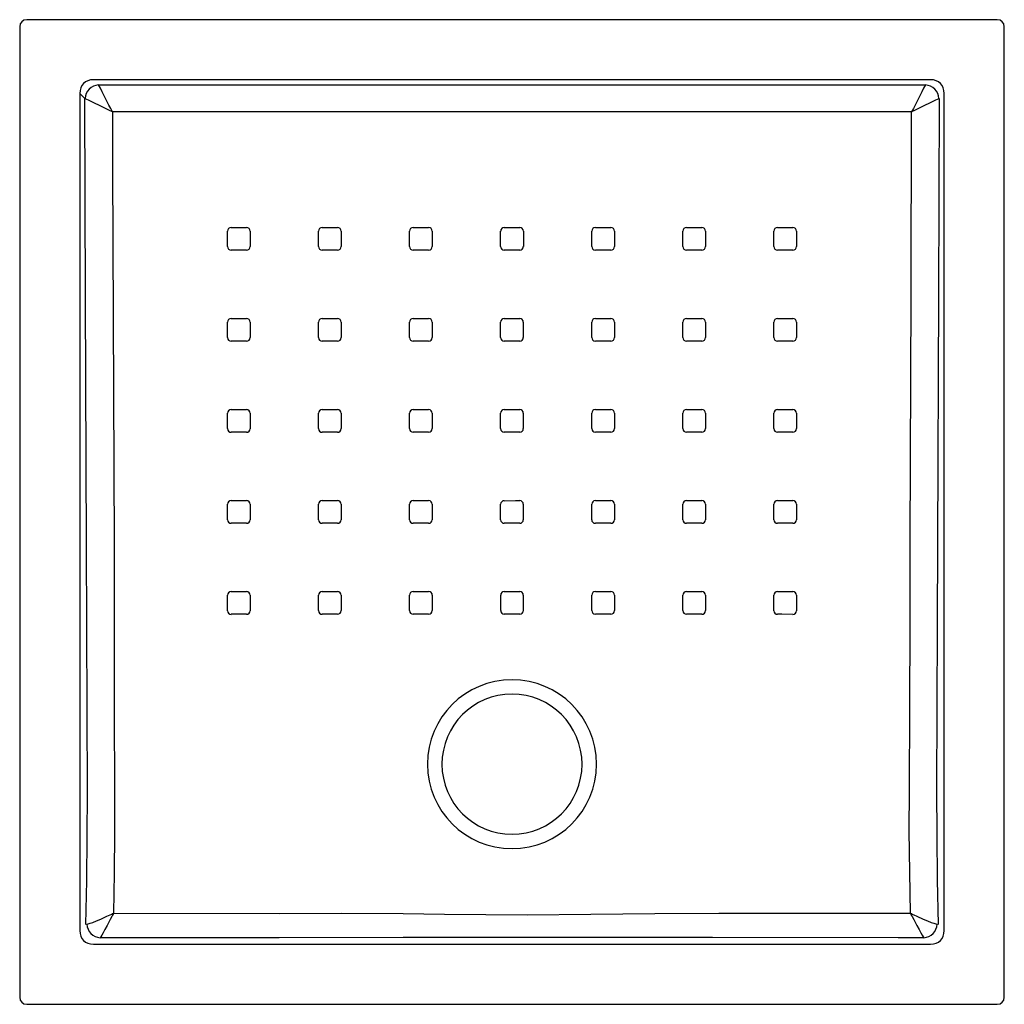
# Model space of a CAD drawing. Header units: millimetres. Extents: x 4676.195 to 4676.898, y 2532.678 to 2533.381.
import ezdxf

# ---------------------------------------------------------------- set-up
doc = ezdxf.new("R2010")
doc.units = ezdxf.units.MM
doc.layers.add('SANINDUSA', color=3, linetype='Continuous')

msp = doc.modelspace()

# ---------------------------------------------------------------- linework, layer by layer
at = {"layer": 'SANINDUSA'}
for p, q in [((4676.89252, 2533.3812), (4676.19972, 2533.3812)), ((4676.19472, 2533.3762), (4676.19472, 2532.68341)), ((4676.89752, 2532.68341), (4676.89752, 2533.3762)), ((4676.84482, 2533.33829), (4676.24742, 2533.33829)), ((4676.23763, 2533.32851), (4676.23763, 2532.7311)), ((4676.24128, 2533.32487), (4676.23763, 2533.32851)), ((4676.8546, 2532.7311), (4676.8546, 2533.32851)), ((4676.67062, 2533.23288), (4676.68162, 2533.23288)), ((4676.34303, 2533.21927), (4676.34303, 2533.23027)), ((4676.5542, 2533.10031), (4676.5542, 2533.08931)), ((4676.66803, 2533.08931), (4676.66803, 2533.10031)), ((4676.68421, 2533.10031), (4676.68421, 2533.08931)), ((4676.73562, 2533.10289), (4676.74662, 2533.10289)), ((4676.74921, 2533.03532), (4676.74921, 2533.02432)), ((4676.73562, 2532.97294), (4676.74662, 2532.97294)), ((4676.74921, 2532.97035), (4676.74922, 2532.95935)), ((4676.24742, 2532.72132), (4676.84482, 2532.72132)), ((4676.19972, 2532.67841), (4676.89252, 2532.67841))]:
    msp.add_line(p, q, dxfattribs=at)
at = {"layer": 'SANINDUSA', "flags": 128}
for points in [[(4676.25109, 2533.33461), (4676.37024, 2533.33462), (4676.54612, 2533.3346), (4676.722, 2533.3346), (4676.84114, 2533.33461)], [(4676.24201, 2532.73548), (4676.24263, 2532.76674), (4676.24299, 2532.79811), (4676.24311, 2532.82951), (4676.24297, 2532.88854), (4676.24271, 2532.94757), (4676.24242, 2533.00659), (4676.24177, 2533.18244), (4676.24128, 2533.32487)], [(4676.85096, 2533.32486), (4676.85044, 2533.184), (4676.84979, 2533.00814), (4676.84952, 2532.94916), (4676.84926, 2532.89017), (4676.84913, 2532.83118), (4676.84924, 2532.79922), (4676.84961, 2532.7673), (4676.85023, 2532.73547)], [(4676.83137, 2533.31539), (4676.79137, 2533.3154), (4676.63137, 2533.31544), (4676.54611, 2533.31541), (4676.37024, 2533.31532), (4676.26089, 2533.31537)], [(4676.26089, 2533.31537), (4676.26107, 2533.27538), (4676.26176, 2533.1154), (4676.26204, 2533.00698), (4676.2621, 2532.94784), (4676.26221, 2532.88869), (4676.26242, 2532.82954), (4676.26243, 2532.80082), (4676.2622, 2532.77212), (4676.26177, 2532.74349)], [(4676.83045, 2532.74351), (4676.82997, 2532.77269), (4676.82972, 2532.80195), (4676.82981, 2532.83123), (4676.83018, 2532.89033), (4676.83029, 2532.94942), (4676.83035, 2533.00852), (4676.83092, 2533.18434), (4676.83137, 2533.31539)], [(4676.34562, 2533.23286), (4676.35362, 2533.23286), (4676.35662, 2533.23286)], [(4676.41062, 2533.23286), (4676.41862, 2533.23286), (4676.42162, 2533.23286)], [(4676.47561, 2533.23287), (4676.48361, 2533.23287), (4676.48661, 2533.23287)], [(4676.54062, 2533.23288), (4676.54862, 2533.23288), (4676.55162, 2533.23288)], [(4676.60562, 2533.23288), (4676.61362, 2533.23288), (4676.61662, 2533.23288)], [(4676.73562, 2533.23288), (4676.74362, 2533.23288), (4676.74662, 2533.23288)], [(4676.35921, 2533.23027), (4676.35921, 2533.22227), (4676.35921, 2533.21927)], [(4676.40803, 2533.21927), (4676.40803, 2533.22727), (4676.40803, 2533.23027)], [(4676.42421, 2533.23027), (4676.42421, 2533.22227), (4676.42421, 2533.21927)], [(4676.47302, 2533.21928), (4676.47302, 2533.22728), (4676.47302, 2533.23028)], [(4676.4892, 2533.23028), (4676.4892, 2533.22228), (4676.4892, 2533.21928)], [(4676.53802, 2533.21929), (4676.53802, 2533.22729), (4676.53802, 2533.23029)], [(4676.55421, 2533.23029), (4676.55421, 2533.22229), (4676.55421, 2533.21929)], [(4676.60303, 2533.21929), (4676.60303, 2533.22729), (4676.60303, 2533.23029)], [(4676.61921, 2533.23029), (4676.61921, 2533.22229), (4676.61921, 2533.21929)], [(4676.66803, 2533.21929), (4676.66803, 2533.22729), (4676.66803, 2533.23029)], [(4676.68421, 2533.23029), (4676.68421, 2533.22229), (4676.68421, 2533.21929)], [(4676.73303, 2533.21929), (4676.73303, 2533.22729), (4676.73303, 2533.23029)], [(4676.74921, 2533.23029), (4676.74921, 2533.22229), (4676.74921, 2533.21929)], [(4676.48661, 2533.21669), (4676.47861, 2533.21669), (4676.47561, 2533.21669)], [(4676.55161, 2533.2167), (4676.54361, 2533.2167), (4676.54061, 2533.2167)], [(4676.61662, 2533.2167), (4676.60862, 2533.2167), (4676.60562, 2533.2167)], [(4676.68162, 2533.2167), (4676.67362, 2533.2167), (4676.67062, 2533.2167)], [(4676.74662, 2533.2167), (4676.73862, 2533.2167), (4676.73562, 2533.2167)], [(4676.35662, 2533.21668), (4676.34862, 2533.21668), (4676.34562, 2533.21668)], [(4676.42162, 2533.21668), (4676.41362, 2533.21668), (4676.41062, 2533.21668)], [(4676.34562, 2533.16786), (4676.35362, 2533.16786), (4676.35662, 2533.16786)], [(4676.41061, 2533.16786), (4676.41861, 2533.16786), (4676.42161, 2533.16787)], [(4676.47561, 2533.16788), (4676.48361, 2533.16788), (4676.48661, 2533.16788)], [(4676.54061, 2533.16789), (4676.54861, 2533.16789), (4676.55161, 2533.16789)], [(4676.60562, 2533.16789), (4676.61362, 2533.16789), (4676.61662, 2533.16789)], [(4676.67062, 2533.16789), (4676.67862, 2533.16789), (4676.68162, 2533.16789)], [(4676.73562, 2533.16789), (4676.74362, 2533.16788), (4676.74662, 2533.16788)], [(4676.34303, 2533.15427), (4676.34303, 2533.16227), (4676.34303, 2533.16527)], [(4676.35921, 2533.16527), (4676.35921, 2533.15727), (4676.35921, 2533.15427)], [(4676.40802, 2533.15427), (4676.40802, 2533.16227), (4676.40802, 2533.16527)], [(4676.4242, 2533.16528), (4676.4242, 2533.15728), (4676.4242, 2533.15428)], [(4676.47302, 2533.15429), (4676.47302, 2533.16229), (4676.47302, 2533.16529)], [(4676.4892, 2533.16529), (4676.4892, 2533.15729), (4676.4892, 2533.15429)], [(4676.53802, 2533.1543), (4676.53802, 2533.1623), (4676.53802, 2533.1653)], [(4676.5542, 2533.1653), (4676.5542, 2533.1573), (4676.5542, 2533.1543)], [(4676.60303, 2533.15431), (4676.60303, 2533.1623), (4676.60303, 2533.1653)], [(4676.61921, 2533.1653), (4676.61921, 2533.1573), (4676.61921, 2533.15431)], [(4676.66803, 2533.1543), (4676.66803, 2533.1623), (4676.66803, 2533.1653)], [(4676.68421, 2533.1653), (4676.68421, 2533.1573), (4676.68421, 2533.1543)], [(4676.73303, 2533.1543), (4676.73303, 2533.1623), (4676.73303, 2533.1653)], [(4676.74921, 2533.16529), (4676.74921, 2533.1573), (4676.74921, 2533.1543)], [(4676.35662, 2533.15168), (4676.34862, 2533.15168), (4676.34562, 2533.15168)], [(4676.42161, 2533.15169), (4676.41361, 2533.15168), (4676.41061, 2533.15168)], [(4676.48661, 2533.1517), (4676.47861, 2533.1517), (4676.47561, 2533.1517)], [(4676.55161, 2533.15171), (4676.54361, 2533.15171), (4676.54061, 2533.15171)], [(4676.61662, 2533.15172), (4676.60862, 2533.15172), (4676.60562, 2533.15172)], [(4676.68162, 2533.15171), (4676.67362, 2533.15171), (4676.67062, 2533.15171)], [(4676.74662, 2533.15171), (4676.73862, 2533.15171), (4676.73562, 2533.15171)], [(4676.34304, 2533.08929), (4676.34304, 2533.09729), (4676.34304, 2533.10028)], [(4676.34563, 2533.10287), (4676.35363, 2533.10287), (4676.35662, 2533.10287)], [(4676.35921, 2533.10028), (4676.35921, 2533.09228), (4676.35921, 2533.08928)], [(4676.40802, 2533.08929), (4676.40802, 2533.09728), (4676.40802, 2533.10028)], [(4676.41061, 2533.10287), (4676.41861, 2533.10287), (4676.42161, 2533.10287)], [(4676.4242, 2533.10028), (4676.4242, 2533.09229), (4676.4242, 2533.08929)], [(4676.47301, 2533.0893), (4676.47301, 2533.0973), (4676.47301, 2533.10029)], [(4676.4756, 2533.10289), (4676.4836, 2533.10289), (4676.4866, 2533.10289)], [(4676.48919, 2533.1003), (4676.48919, 2533.0923), (4676.48919, 2533.0893)], [(4676.53802, 2533.08931), (4676.53802, 2533.09731), (4676.53802, 2533.10031)], [(4676.54061, 2533.1029), (4676.54861, 2533.1029), (4676.55161, 2533.1029)], [(4676.60303, 2533.08931), (4676.60303, 2533.09731), (4676.60303, 2533.10031)], [(4676.60562, 2533.1029), (4676.61362, 2533.1029), (4676.61662, 2533.1029)], [(4676.61921, 2533.10031), (4676.61921, 2533.09231), (4676.61921, 2533.08931)], [(4676.67062, 2533.1029), (4676.67862, 2533.1029), (4676.68162, 2533.1029)], [(4676.73303, 2533.08931), (4676.73303, 2533.0973), (4676.73303, 2533.1003)], [(4676.74921, 2533.1003), (4676.74921, 2533.0923), (4676.74921, 2533.08931)], [(4676.35662, 2533.08669), (4676.34862, 2533.0867), (4676.34563, 2533.0867)], [(4676.42161, 2533.0867), (4676.41361, 2533.0867), (4676.41061, 2533.0867)], [(4676.4866, 2533.08671), (4676.4786, 2533.08671), (4676.4756, 2533.08671)], [(4676.55161, 2533.08672), (4676.54361, 2533.08672), (4676.54061, 2533.08672)], [(4676.61662, 2533.08672), (4676.60862, 2533.08672), (4676.60562, 2533.08672)], [(4676.68162, 2533.08672), (4676.67362, 2533.08672), (4676.67062, 2533.08672)], [(4676.74662, 2533.08672), (4676.73862, 2533.08672), (4676.73562, 2533.08672)], [(4676.34304, 2533.02431), (4676.34304, 2533.03231), (4676.34304, 2533.03531)], [(4676.34563, 2533.0379), (4676.35363, 2533.0379), (4676.35662, 2533.0379)], [(4676.35921, 2533.03531), (4676.35921, 2533.02731), (4676.35921, 2533.02432)], [(4676.40802, 2533.02432), (4676.40802, 2533.03232), (4676.40802, 2533.03532)], [(4676.41061, 2533.03791), (4676.41861, 2533.03791), (4676.42161, 2533.03791)], [(4676.4242, 2533.03532), (4676.4242, 2533.02732), (4676.4242, 2533.02433)], [(4676.47303, 2533.02433), (4676.47302, 2533.03233), (4676.47302, 2533.03532)], [(4676.47561, 2533.03791), (4676.48361, 2533.0379), (4676.48661, 2533.0379)], [(4676.4892, 2533.03531), (4676.48921, 2533.02731), (4676.48921, 2533.02432)], [(4676.53802, 2533.02431), (4676.53802, 2533.03231), (4676.53802, 2533.03531)], [(4676.54061, 2533.03789), (4676.54861, 2533.0379), (4676.55161, 2533.0379)], [(4676.5542, 2533.03531), (4676.5542, 2533.02731), (4676.5542, 2533.02431)], [(4676.60303, 2533.02432), (4676.60303, 2533.03232), (4676.60303, 2533.03532)], [(4676.60562, 2533.03791), (4676.61362, 2533.03791), (4676.61662, 2533.03791)], [(4676.61921, 2533.03532), (4676.61921, 2533.02732), (4676.61921, 2533.02433)], [(4676.66803, 2533.02433), (4676.66803, 2533.03232), (4676.66803, 2533.03532)], [(4676.67062, 2533.03791), (4676.67862, 2533.03791), (4676.68162, 2533.03791)], [(4676.68421, 2533.03532), (4676.68421, 2533.02732), (4676.68421, 2533.02432)], [(4676.73303, 2533.02432), (4676.73303, 2533.03232), (4676.73303, 2533.03532)], [(4676.73562, 2533.03791), (4676.74362, 2533.03791), (4676.74662, 2533.03791)], [(4676.35662, 2533.02173), (4676.34862, 2533.02173), (4676.34562, 2533.02173)], [(4676.42161, 2533.02174), (4676.41361, 2533.02174), (4676.41061, 2533.02174)], [(4676.48662, 2533.02173), (4676.47862, 2533.02174), (4676.47562, 2533.02174)], [(4676.55161, 2533.02172), (4676.54361, 2533.02172), (4676.54062, 2533.02172)], [(4676.61662, 2533.02174), (4676.60862, 2533.02174), (4676.60561, 2533.02173)], [(4676.68162, 2533.02174), (4676.67362, 2533.02174), (4676.67062, 2533.02174)], [(4676.74662, 2533.02173), (4676.73862, 2533.02173), (4676.73562, 2533.02173)], [(4676.34562, 2532.97294), (4676.35362, 2532.97294), (4676.35661, 2532.97294)], [(4676.4106, 2532.97296), (4676.4186, 2532.97297), (4676.4216, 2532.97297)], [(4676.47563, 2532.97299), (4676.48363, 2532.97299), (4676.48663, 2532.97299)], [(4676.54062, 2532.97299), (4676.54862, 2532.97299), (4676.55161, 2532.97299)], [(4676.60561, 2532.973), (4676.61361, 2532.973), (4676.61662, 2532.97299)], [(4676.67063, 2532.97296), (4676.67863, 2532.97296), (4676.68163, 2532.97295)], [(4676.34302, 2532.95935), (4676.34303, 2532.96735), (4676.34303, 2532.97035)], [(4676.3592, 2532.97035), (4676.3592, 2532.96236), (4676.3592, 2532.95936)], [(4676.40801, 2532.95938), (4676.40801, 2532.96737), (4676.40801, 2532.97037)], [(4676.42419, 2532.97038), (4676.42419, 2532.96239), (4676.42419, 2532.95939)], [(4676.47303, 2532.95941), (4676.47303, 2532.9674), (4676.47303, 2532.9704)], [(4676.48922, 2532.97041), (4676.48922, 2532.96243), (4676.48922, 2532.95943)], [(4676.53803, 2532.95945), (4676.53803, 2532.96742), (4676.53803, 2532.97041)], [(4676.5542, 2532.97041), (4676.5542, 2532.96243), (4676.5542, 2532.95945)], [(4676.60302, 2532.95943), (4676.60302, 2532.96741), (4676.60302, 2532.97041)], [(4676.61921, 2532.97041), (4676.61922, 2532.96242), (4676.61922, 2532.95942)], [(4676.66805, 2532.95939), (4676.66805, 2532.96738), (4676.66805, 2532.97038)], [(4676.68422, 2532.97036), (4676.68422, 2532.96237), (4676.68422, 2532.95938)], [(4676.73303, 2532.95936), (4676.73303, 2532.96735), (4676.73303, 2532.97035)], [(4676.35661, 2532.95677), (4676.34861, 2532.95677), (4676.34561, 2532.95677)], [(4676.42159, 2532.9568), (4676.4136, 2532.95679), (4676.41059, 2532.95679)], [(4676.48662, 2532.95684), (4676.47862, 2532.95683), (4676.47562, 2532.95683)], [(4676.55161, 2532.95687), (4676.54361, 2532.95687), (4676.54062, 2532.95687)], [(4676.61663, 2532.95683), (4676.60863, 2532.95684), (4676.60562, 2532.95684)], [(4676.68164, 2532.95679), (4676.67364, 2532.9568), (4676.67064, 2532.9568)], [(4676.74663, 2532.95676), (4676.73863, 2532.95677), (4676.73563, 2532.95677)], [(4676.24256, 2532.73558), (4676.24357, 2532.7358), (4676.24505, 2532.73624), (4676.24685, 2532.73687), (4676.24954, 2532.73792), (4676.25255, 2532.7392), (4676.25703, 2532.74122), (4676.25924, 2532.74226), (4676.2604, 2532.74282), (4676.26103, 2532.74313), (4676.26137, 2532.74329), (4676.26155, 2532.74338), (4676.26165, 2532.74343), (4676.2617, 2532.74346), (4676.26174, 2532.74348), (4676.26177, 2532.74349)], [(4676.26177, 2532.74349), (4676.26175, 2532.74346), (4676.26173, 2532.74342), (4676.26171, 2532.74337), (4676.26166, 2532.74327), (4676.26156, 2532.74309), (4676.26139, 2532.74275), (4676.26107, 2532.74213), (4676.26048, 2532.74098), (4676.25936, 2532.73883), (4676.25711, 2532.73459), (4676.25559, 2532.7318), (4676.25424, 2532.72939), (4676.25333, 2532.72785), (4676.25258, 2532.72665), (4676.25207, 2532.72592)], [(4676.26177, 2532.74349), (4676.3799, 2532.74332), (4676.42415, 2532.7434), (4676.4684, 2532.74327), (4676.4979, 2532.74284), (4676.5274, 2532.7424), (4676.5569, 2532.74231), (4676.60249, 2532.74279), (4676.64808, 2532.74334), (4676.69367, 2532.74354), (4676.83045, 2532.74351)], [(4676.83045, 2532.74351), (4676.83048, 2532.7435), (4676.83052, 2532.74348), (4676.83057, 2532.74345), (4676.83067, 2532.7434), (4676.83085, 2532.74331), (4676.83119, 2532.74315), (4676.83182, 2532.74285), (4676.83298, 2532.74228), (4676.83518, 2532.74124), (4676.83967, 2532.73922), (4676.84268, 2532.73794), (4676.84537, 2532.73689), (4676.84719, 2532.73625), (4676.84868, 2532.7358), (4676.84968, 2532.73558)], [(4676.83045, 2532.74351), (4676.83047, 2532.74348), (4676.83049, 2532.74345), (4676.83051, 2532.74339), (4676.83056, 2532.74329), (4676.83066, 2532.74311), (4676.83083, 2532.74277), (4676.83115, 2532.74215), (4676.83174, 2532.741), (4676.83286, 2532.73885), (4676.83511, 2532.73461), (4676.83663, 2532.73181), (4676.83799, 2532.72941), (4676.83891, 2532.72785), (4676.83966, 2532.72665), (4676.84017, 2532.72592)], [(4676.84017, 2532.72592), (4676.82177, 2532.72592), (4676.68932, 2532.72598), (4676.55687, 2532.72606), (4676.4684, 2532.72602), (4676.37992, 2532.72595), (4676.25207, 2532.72592)]]:
    msp.add_lwpolyline(points, dxfattribs=at)
at = {"layer": 'SANINDUSA', "extrusion": (1.38911e-15, 3.49148e-15, -1)}
for radius in [0.0603, 0.05]:
    msp.add_circle((-4676.54612, 2532.8498), radius, dxfattribs=at)
at = {"layer": 'SANINDUSA'}
for centre, radius, start, end in [((4676.25168, 2533.32428), 0.01035, 93.26259, 176.93741), ((4674.63726, 2532.50085), 1.81648, 26.64139, 27.32227), ((4678.56345, 2532.44642), 1.93783, 152.72004, 153.3575), ((4676.84055, 2533.32428), 0.01035, 3.06395, 86.73696), ((4675.82004, 2532.42957), 0.98944, 63.54126, 64.7983), ((4677.24565, 2532.4835), 0.92934, 115.13677, 116.47352), ((4676.34562, 2533.23027), 0.00259, 89.99846, 180), ((4676.35662, 2533.23027), 0.00259, 0, 89.99942), ((4676.41062, 2533.23027), 0.00259, 90.00137, 180), ((4676.42162, 2533.23027), 0.00259, 0, 90.0034), ((4676.47561, 2533.23028), 0.00259, 90.00192, 180), ((4676.48661, 2533.23028), 0.00259, 0, 90.00996), ((4676.54062, 2533.23029), 0.00259, 89.99942, 179.99169), ((4676.55162, 2533.23029), 0.00259, 0, 90.012), ((4676.60562, 2533.23029), 0.00259, 89.99637, 179.99044), ((4676.61662, 2533.23029), 0.00259, 0, 90.00999), ((4676.67062, 2533.23029), 0.00259, 89.99573, 179.99174), ((4676.68162, 2533.23029), 0.00259, 0, 90.00604), ((4676.73562, 2533.23029), 0.00259, 89.99465, 180), ((4676.74662, 2533.23029), 0.00259, 0, 90.00554), ((4676.34562, 2533.21927), 0.00259, 180, 269.99815), ((4676.35662, 2533.21927), 0.00259, 269.99938, 0), ((4676.41062, 2533.21927), 0.00259, 180, 270.00179), ((4676.42161, 2533.21927), 0.00259, 270.00361, 0), ((4676.47561, 2533.21928), 0.00259, 180, 270.00937), ((4676.48661, 2533.21928), 0.00259, 270.00356, 0), ((4676.54061, 2533.21929), 0.00259, 180, 270.01467), ((4676.55161, 2533.21929), 0.00259, 269.99934, 359.98979), ((4676.60562, 2533.21929), 0.00259, 180, 270.01111), ((4676.61662, 2533.21929), 0.00259, 269.99687, 359.98928), ((4676.67062, 2533.21929), 0.00259, 180, 270.00604), ((4676.68162, 2533.21929), 0.00259, 269.99565, 0), ((4676.73562, 2533.21929), 0.00259, 180, 270.00508), ((4676.74662, 2533.21929), 0.00259, 269.99649, 0), ((4676.34562, 2533.16527), 0.00259, 89.99679, 180), ((4676.35662, 2533.16527), 0.00259, 0, 89.99717), ((4676.41061, 2533.16527), 0.00259, 90.00455, 180), ((4676.42161, 2533.16528), 0.00259, 0, 90.00548), ((4676.47561, 2533.16529), 0.00259, 90.00599, 180), ((4676.48661, 2533.16529), 0.00259, 0, 90.01514), ((4676.54061, 2533.1653), 0.00259, 90.00171, 179.99071), ((4676.55161, 2533.1653), 0.00259, 0, 90.01447), ((4676.60562, 2533.1653), 0.00259, 89.99637, 179.98945), ((4676.61662, 2533.1653), 0.00259, 0, 90.0097), ((4676.67062, 2533.1653), 0.00259, 89.99383, 180), ((4676.68162, 2533.1653), 0.00259, 0, 90.00291), ((4676.73562, 2533.1653), 0.00259, 89.99444, 180), ((4676.74662, 2533.16529), 0.00259, 0, 90.00198), ((4676.34562, 2533.15427), 0.00259, 180, 269.99537), ((4676.35662, 2533.15427), 0.00259, 269.99791, 0), ((4676.41061, 2533.15427), 0.00259, 180, 270.00178), ((4676.42161, 2533.15428), 0.00259, 270.00727, 0), ((4676.47561, 2533.15429), 0.00259, 180, 270.01547), ((4676.48661, 2533.15429), 0.00259, 270.00623, 359.99179), ((4676.54061, 2533.1543), 0.00259, 180, 270.01862), ((4676.55161, 2533.1543), 0.00259, 269.99952, 359.98829), ((4676.60562, 2533.15431), 0.00259, 180, 270.01101), ((4676.61662, 2533.15431), 0.00259, 269.99531, 359.99084), ((4676.67062, 2533.1543), 0.00259, 180, 270.00331), ((4676.68162, 2533.1543), 0.00259, 269.99485, 0), ((4676.73562, 2533.1543), 0.00259, 180, 270.00198), ((4676.74662, 2533.1543), 0.00259, 269.99592, 0), ((4676.34563, 2533.10028), 0.00259, 89.99271, 180), ((4676.35662, 2533.10028), 0.00259, 0, 89.99754), ((4676.41061, 2533.10028), 0.00259, 90.00553, 180), ((4676.42161, 2533.10028), 0.00259, 0, 90.01069), ((4676.4756, 2533.10029), 0.00259, 90.01213, 180), ((4676.48661, 2533.1003), 0.00259, 0, 90.01907), ((4676.54061, 2533.10031), 0.00259, 90.00488, 179.99117), ((4676.55161, 2533.10031), 0.00259, 0, 90.0137), ((4676.60562, 2533.10031), 0.00259, 89.99943, 180), ((4676.61662, 2533.10031), 0.00259, 0, 90.00354), ((4676.67062, 2533.10031), 0.00259, 89.99362, 180), ((4676.68162, 2533.10031), 0.00259, 0, 89.99944), ((4676.73562, 2533.1003), 0.00259, 89.99217, 180), ((4676.74662, 2533.1003), 0.00259, 0, 90.00369), ((4676.34563, 2533.08929), 0.00259, 180, 269.99831), ((4676.35663, 2533.08928), 0.00259, 269.99271, 0), ((4676.41061, 2533.08929), 0.00259, 180, 270.01266), ((4676.42161, 2533.08929), 0.00259, 270.00581, 0), ((4676.4756, 2533.0893), 0.00259, 180, 270.0227), ((4676.4866, 2533.0893), 0.00259, 270.01244, 0), ((4676.54061, 2533.08931), 0.00259, 180, 270.01505), ((4676.55161, 2533.08931), 0.00259, 270.00372, 0), ((4676.60562, 2533.08931), 0.00259, 180, 270.00064), ((4676.61662, 2533.08931), 0.00259, 269.99629, 0), ((4676.67062, 2533.08931), 0.00259, 180, 269.99976), ((4676.68162, 2533.08931), 0.00259, 269.9921, 0), ((4676.73562, 2533.08931), 0.00259, 180, 270.00237), ((4676.74662, 2533.08931), 0.00259, 269.99233, 0), ((4676.34563, 2533.03531), 0.00259, 89.98563, 179.9903), ((4676.35662, 2533.03531), 0.00259, 0.00883, 90.00568), ((4676.41061, 2533.03531), 0.00259, 89.99547, 179.9775), ((4676.42161, 2533.03532), 0.00259, 0.01444, 90.03766), ((4676.47561, 2533.03532), 0.00259, 90.00341, 179.96425), ((4676.48661, 2533.03531), 0.00259, 0, 90.03219), ((4676.54061, 2533.0353), 0.00259, 90.00607, 180), ((4676.55161, 2533.03531), 0.00259, 0, 90.01015), ((4676.60562, 2533.03531), 0.00259, 89.98961, 179.98798), ((4676.61662, 2533.03532), 0.00259, 0.01266, 90.01504), ((4676.67062, 2533.03532), 0.00259, 89.9898, 179.98515), ((4676.68162, 2533.03532), 0.00259, 0, 90.01027), ((4676.73562, 2533.03532), 0.00259, 89.99323, 179.98633), ((4676.74662, 2533.03532), 0.00259, 0, 90.01113), ((4676.34562, 2533.02431), 0.00259, 180.0102, 270.00464), ((4676.35662, 2533.02432), 0.00259, 269.98941, 359.98949), ((4676.41061, 2533.02433), 0.00259, 180.01502, 270.03941), ((4676.42161, 2533.02433), 0.00259, 269.98856, 359.95771), ((4676.47562, 2533.02433), 0.00259, 180.01414, 270.05109), ((4676.48662, 2533.02432), 0.00259, 269.9901, 359.96171), ((4676.54061, 2533.02431), 0.00259, 180, 270.01505), ((4676.55161, 2533.02431), 0.00259, 270.00278, 0), ((4676.60561, 2533.02432), 0.00259, 180.01925, 270.03617), ((4676.61662, 2533.02433), 0.00259, 269.9806, 359.96666), ((4676.67062, 2533.02433), 0.00259, 180.00994, 270.01972), ((4676.68162, 2533.02432), 0.00259, 269.99005, 359.98555), ((4676.73562, 2533.02432), 0.00259, 180.01036, 270.01206), ((4676.74662, 2533.02432), 0.00259, 269.98942, 359.98618), ((4676.34562, 2532.97035), 0.00259, 89.98997, 179.98861), ((4676.35662, 2532.97035), 0.00259, 0.01013, 90.01495), ((4676.4106, 2532.97037), 0.00259, 89.99893, 179.97636), ((4676.4216, 2532.97038), 0.00259, 0.02007, 90.05088), ((4676.47562, 2532.9704), 0.00259, 89.95022, 179.94368), ((4676.48663, 2532.97041), 0.00259, 0.05967, 90.06706), ((4676.54062, 2532.9704), 0.00259, 89.94704, 179.89241), ((4676.55162, 2532.9704), 0.00258, 0.04954, 90.10636), ((4676.60561, 2532.97041), 0.00259, 89.96741, 179.88808), ((4676.61662, 2532.9704), 0.00259, 0.03066, 90.08728), ((4676.67063, 2532.97038), 0.00259, 89.97632, 179.95367), ((4676.68163, 2532.97036), 0.00259, 0, 90.02768), ((4676.73562, 2532.97035), 0.00259, 89.98712, 179.9766), ((4676.74662, 2532.97035), 0.00259, 0, 90.01591), ((4676.34561, 2532.95935), 0.00259, 180.01149, 270.01491), ((4676.35661, 2532.95936), 0.00259, 270.00252, 359.99155), ((4676.41059, 2532.95938), 0.00259, 180.00882, 270.03902), ((4676.42159, 2532.95939), 0.00259, 270.01093, 359.97227), ((4676.47561, 2532.95941), 0.00259, 180.03181, 270.0296), ((4676.48662, 2532.95943), 0.00259, 269.96012, 359.93915), ((4676.54062, 2532.95945), 0.00258, 180.06606, 270.11502), ((4676.55162, 2532.95945), 0.00259, 269.94456, 359.877), ((4676.60562, 2532.95943), 0.00259, 180.03413, 270.07777), ((4676.61663, 2532.95942), 0.00259, 269.97492, 359.94389), ((4676.67064, 2532.95939), 0.00259, 180.01374, 270.00867), ((4676.68164, 2532.95938), 0.00259, 269.97759, 359.97618), ((4676.73563, 2532.95936), 0.00259, 180, 270.01633), ((4676.74663, 2532.95935), 0.00259, 269.98453, 359.97853), ((4676.25299, 2532.73634), 0.01046, 184.15173, 264.94327), ((4676.83925, 2532.73633), 0.01046, 275.05601, 355.85803)]:
    msp.add_arc(centre, radius, start, end, dxfattribs=at)
for centre, major_axis, ratio, start_param, end_param in [((4676.19972, 2533.3762), (0.00354, -0.00354), 0.999695, 2.356347, 3.926839), ((4676.89252, 2533.3762), (0.00354, 0.00354), 0.999695, 5.497939, 7.068431), ((4676.24826, 2533.32767), (0.00793, -0.00793), 0.891198, 2.377815, 3.90537), ((4676.84398, 2533.32767), (0.00793, 0.00793), 0.891198, 5.519408, 7.046963), ((4676.24826, 2532.73194), (0.00793, 0.00793), 0.891198, 2.377815, 3.90537), ((4676.84398, 2532.73194), (-0.00793, 0.00793), 0.891198, 2.377815, 3.90537), ((4676.19972, 2532.68341), (0.00354, 0.00354), 0.999695, 2.356347, 3.926839), ((4676.89252, 2532.68341), (0.00354, -0.00354), 0.999695, 5.497939, 7.068431)]:
    msp.add_ellipse(centre, major_axis=major_axis, ratio=ratio, start_param=start_param, end_param=end_param, dxfattribs=at)

doc.saveas('drawing.dxf')
